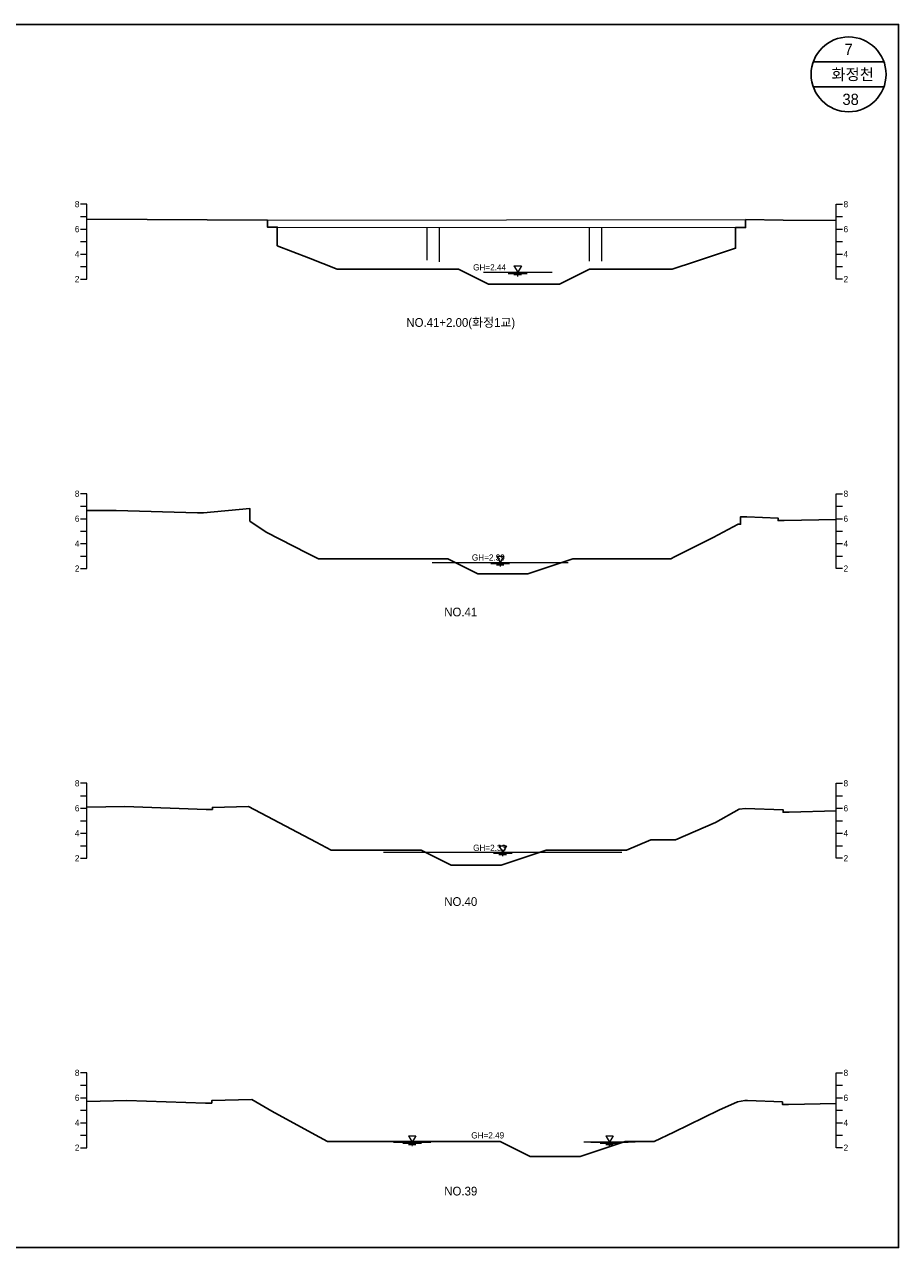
# Model space of a CAD drawing. Header units: metres. Extents: x 14522 to 15395, y -153 to 498.
# Tile 10 of 38: x 14740 to 14810, y 88 to 186. Entities that reach past the tile are written whole.
import ezdxf
from ezdxf.enums import TextEntityAlignment as Align

# ---------------------------------------------------------------- set-up
doc = ezdxf.new("R2010")
doc.units = ezdxf.units.M
for name, color, linetype in [('BOX', 5, 'CONTINUOUS'), ('DT2', 7, 'CONTINUOUS'), ('기본계획용', 33, 'CONTINUOUS')]:
    doc.layers.add(name, color=color, linetype=linetype)
for name, color, linetype, lineweight in [('DT1', 3, 'CONTINUOUS', 0), ('LT1', 4, 'CONTINUOUS', 0), ('ST1', 7, 'CONTINUOUS', 0)]:
    doc.layers.add(name, color=color, linetype=linetype, lineweight=lineweight)
doc.styles.get("Standard").update_dxf_attribs({"font": 'Gulim.ttf'})

# ---------------------------------------------------------------- blocks, each defined once
blk = doc.blocks.new('SWL')
at = {"layer": 'LT1'}
for p, q in [((-15, 0), (15, 0)), ((-3, 5.2), (3, 5.2)), ((-3, 5.2), (0, 0)), ((3, 5.2), (0, 0)), ((-7.5, -0.9), (7.5, -0.9)), ((-3, -1.8), (3, -1.8)), ((-0.38, -2.7), (0.38, -2.7))]:
    blk.add_line(p, q, dxfattribs=at)

msp = doc.modelspace()

# ---------------------------------------------------------------- linework, layer by layer
at = {"layer": 'BOX'}
for p, q in [((14808.828, 183), (14803.172, 183)), ((14808.828, 181), (14803.172, 181))]:
    msp.add_line(p, q, dxfattribs=at)
msp.add_lwpolyline([(14670, 88), (14810, 88), (14810, 186), (14670, 186)], close=True, dxfattribs=at)
msp.add_circle((14806, 182), 3, dxfattribs=at)
at = {"layer": 'DT1'}
for p, q in [((14759.45, 170.33), (14797.75, 170.37)), ((14760.25, 169.77), (14796.95, 169.72)), ((14772.25, 167.119), (14772.25, 169.754)), ((14773.25, 166.989), (14773.25, 169.752)), ((14785.25, 167.023), (14785.25, 169.736)), ((14786.25, 167.029), (14786.25, 169.735)), ((14776.75, 166.14), (14782.25, 166.14)), ((14772.65, 142.89), (14783.55, 142.89)), ((14768.75, 119.68), (14787.85, 119.68)), ((14771.3, 96.44), (14770.8, 96.44)), ((14788.9, 96.44), (14784.8, 96.44))]:
    msp.add_line(p, q, dxfattribs=at)
at = {"layer": 'ST1'}
for p, q in [((14745, 171.6), (14744.5, 171.6)), ((14745, 165.6), (14745, 171.6)), ((14805, 165.6), (14805, 171.6)), ((14805, 171.6), (14805.5, 171.6)), ((14744.5, 170.6), (14745, 170.6)), ((14805, 170.6), (14805.5, 170.6)), ((14744.5, 169.6), (14745, 169.6)), ((14805, 169.6), (14805.5, 169.6)), ((14744.5, 168.6), (14745, 168.6)), ((14805, 168.6), (14805.5, 168.6)), ((14744.5, 167.6), (14745, 167.6)), ((14805, 167.6), (14805.5, 167.6)), ((14744.5, 166.6), (14745, 166.6)), ((14805, 166.6), (14805.5, 166.6)), ((14744.5, 165.6), (14745, 165.6)), ((14805.5, 165.6), (14805, 165.6)), ((14745, 148.4), (14744.5, 148.4)), ((14745, 142.4), (14745, 148.4)), ((14805, 142.4), (14805, 148.4)), ((14805, 148.4), (14805.5, 148.4)), ((14744.5, 147.4), (14745, 147.4)), ((14805, 147.4), (14805.5, 147.4)), ((14744.5, 146.4), (14745, 146.4)), ((14805, 146.4), (14805.5, 146.4)), ((14744.5, 145.4), (14745, 145.4)), ((14805, 145.4), (14805.5, 145.4)), ((14744.5, 144.4), (14745, 144.4)), ((14805, 144.4), (14805.5, 144.4)), ((14744.5, 143.4), (14745, 143.4)), ((14805, 143.4), (14805.5, 143.4)), ((14744.5, 142.4), (14745, 142.4)), ((14805.5, 142.4), (14805, 142.4)), ((14745, 125.2), (14744.5, 125.2)), ((14745, 119.2), (14745, 125.2)), ((14805, 119.2), (14805, 125.2)), ((14805, 125.2), (14805.5, 125.2)), ((14744.5, 124.2), (14745, 124.2)), ((14805, 124.2), (14805.5, 124.2)), ((14744.5, 123.2), (14745, 123.2)), ((14805, 123.2), (14805.5, 123.2)), ((14744.5, 122.2), (14745, 122.2)), ((14805, 122.2), (14805.5, 122.2)), ((14744.5, 121.2), (14745, 121.2)), ((14805, 121.2), (14805.5, 121.2)), ((14744.5, 120.2), (14745, 120.2)), ((14805, 120.2), (14805.5, 120.2)), ((14744.5, 119.2), (14745, 119.2)), ((14805.5, 119.2), (14805, 119.2)), ((14745, 102), (14744.5, 102)), ((14745, 96), (14745, 102)), ((14805, 96), (14805, 102)), ((14805, 102), (14805.5, 102)), ((14744.5, 101), (14745, 101)), ((14805, 101), (14805.5, 101)), ((14744.5, 100), (14745, 100)), ((14805, 100), (14805.5, 100)), ((14744.5, 99), (14745, 99)), ((14805, 99), (14805.5, 99)), ((14744.5, 98), (14745, 98)), ((14805, 98), (14805.5, 98)), ((14744.5, 97), (14745, 97)), ((14805, 97), (14805.5, 97)), ((14744.5, 96), (14745, 96)), ((14805.5, 96), (14805, 96))]:
    msp.add_line(p, q, dxfattribs=at)
at = {"layer": '기본계획용'}
for points in [[(14745, 170.402), (14759.45, 170.33), (14759.45, 169.77), (14760.25, 169.77), (14760.25, 168.27), (14762.75, 167.29), (14765.046, 166.39), (14774.75, 166.39), (14777.15, 165.19), (14782.85, 165.19), (14785.25, 166.39), (14791.878, 166.39), (14793.75, 167.01), (14796.95, 168.07), (14796.95, 169.72), (14797.75, 169.72), (14797.75, 170.37), (14800.75, 170.32), (14805, 170.303)], [(14765.046, 166.39), (14774.75, 166.39), (14777.15, 165.19), (14782.85, 165.19), (14785.25, 166.39), (14791.878, 166.39)], [(14745, 147.053), (14747.35, 147.06), (14753.85, 146.88), (14754.35, 146.88), (14758.05, 147.21), (14758.05, 146.21), (14759.35, 145.31), (14762.65, 143.64), (14763.539, 143.19), (14773.909, 143.19), (14776.309, 141.99), (14780.309, 141.99), (14783.909, 143.19), (14791.772, 143.19), (14792.05, 143.33), (14795.15, 144.89), (14797.15, 145.95), (14797.35, 145.95), (14797.35, 146.55), (14797.85, 146.55), (14800.35, 146.45), (14800.35, 146.25), (14800.85, 146.25), (14805, 146.337)], [(14763.539, 143.19), (14773.909, 143.19), (14776.309, 141.99), (14780.309, 141.99), (14783.909, 143.19), (14791.772, 143.19)], [(14745, 123.272), (14748.05, 123.33), (14754.55, 123.11), (14755.05, 123.11), (14755.05, 123.26), (14757.95, 123.33), (14763.35, 120.48), (14764.566, 119.838), (14771.782, 119.838), (14774.182, 118.638), (14778.182, 118.638), (14781.782, 119.838), (14788.221, 119.838), (14790.15, 120.66), (14792.15, 120.66), (14795.35, 122.05), (14797.25, 123.13), (14797.75, 123.18), (14800.75, 123.08), (14800.75, 122.88), (14801.25, 122.88), (14805, 122.984)], [(14764.566, 119.838), (14771.782, 119.838), (14774.182, 118.638), (14778.182, 118.638), (14781.782, 119.838), (14788.221, 119.838)], [(14745, 99.713), (14748.2, 99.78), (14754.5, 99.57), (14755, 99.57), (14755, 99.77), (14758.2, 99.86), (14759.8, 98.92), (14763, 97.18), (14764.276, 96.486), (14778.105, 96.486), (14780.505, 95.286), (14784.505, 95.286), (14788.105, 96.486), (14790.428, 96.486), (14792, 97.25), (14795.6, 99), (14797.1, 99.67), (14797.7, 99.77), (14797.9, 99.77), (14800.7, 99.67), (14800.7, 99.47), (14801.2, 99.47), (14805, 99.554)], [(14764.276, 96.486), (14778.105, 96.486), (14780.505, 95.286), (14784.505, 95.286), (14788.105, 96.486), (14790.428, 96.486)]]:
    msp.add_lwpolyline(points, dxfattribs=at)

# ---------------------------------------------------------------- block references
at = {"layer": 'DT1', "xscale": 0.1, "yscale": 0.1, "zscale": 0.1}
for p in [(14779.5, 166.14), (14778.1, 142.89), (14778.3, 119.68), (14771.05, 96.44), (14786.85, 96.44)]:
    msp.add_blockref('SWL', p, dxfattribs=at)

# ---------------------------------------------------------------- texts
at = {"layer": 'DT1'}
for s, p in [('8', (14744.4, 171.6)), ('6', (14744.4, 169.6)), ('4', (14744.4, 167.6)), ('2', (14744.4, 165.6)), ('8', (14744.4, 148.4)), ('6', (14744.4, 146.4)), ('4', (14744.4, 144.4)), ('2', (14744.4, 142.4)), ('8', (14744.4, 125.2)), ('6', (14744.4, 123.2)), ('4', (14744.4, 121.2)), ('2', (14744.4, 119.2)), ('8', (14744.4, 102)), ('6', (14744.4, 100)), ('4', (14744.4, 98)), ('2', (14744.4, 96))]:
    msp.add_text(s, height=0.5, dxfattribs=at).set_placement(p, align=Align.MIDDLE_RIGHT)
for s, p in [('8', (14805.6, 171.6)), ('6', (14805.6, 169.6)), ('4', (14805.6, 167.6)), ('2', (14805.6, 165.6)), ('8', (14805.6, 148.4)), ('6', (14805.6, 146.4)), ('4', (14805.6, 144.4)), ('2', (14805.6, 142.4)), ('8', (14805.6, 125.2)), ('6', (14805.6, 123.2)), ('4', (14805.6, 121.2)), ('2', (14805.6, 119.2)), ('8', (14805.6, 102)), ('6', (14805.6, 100)), ('4', (14805.6, 98)), ('2', (14805.6, 96))]:
    msp.add_text(s, height=0.5, dxfattribs=at).set_placement(p, align=Align.MIDDLE_LEFT)
for s, p in [('GH=2.44', (14777.25, 166.54)), ('GH=2.44', (14777.25, 166.54)), ('GH=2.39', (14777.15, 143.29)), ('GH=2.39', (14777.15, 143.29)), ('GH=2.33', (14777.25, 120.03)), ('GH=2.33', (14777.25, 120.03)), ('GH=2.49', (14777.1, 96.99)), ('GH=2.49', (14777.1, 96.99))]:
    msp.add_text(s, height=0.5, dxfattribs=at).set_placement(p, align=Align.MIDDLE_CENTER)
at = {"layer": 'DT2'}
for s, height, p in [(' 7 ', 0.9, (14806, 184)), ('  화정천', 0.9, (14806, 182)), (' 38', 0.9, (14806, 180)), ('NO.41+2.00(화정1교)', 0.7, (14774.941, 162.122)), ('NO.41', 0.7, (14774.941, 138.922)), ('NO.40', 0.7, (14774.941, 115.722)), ('NO.39', 0.7, (14774.941, 92.522))]:
    msp.add_text(s, height=height, dxfattribs=at).set_placement(p, align=Align.MIDDLE_CENTER)

doc.saveas('drawing.dxf')
